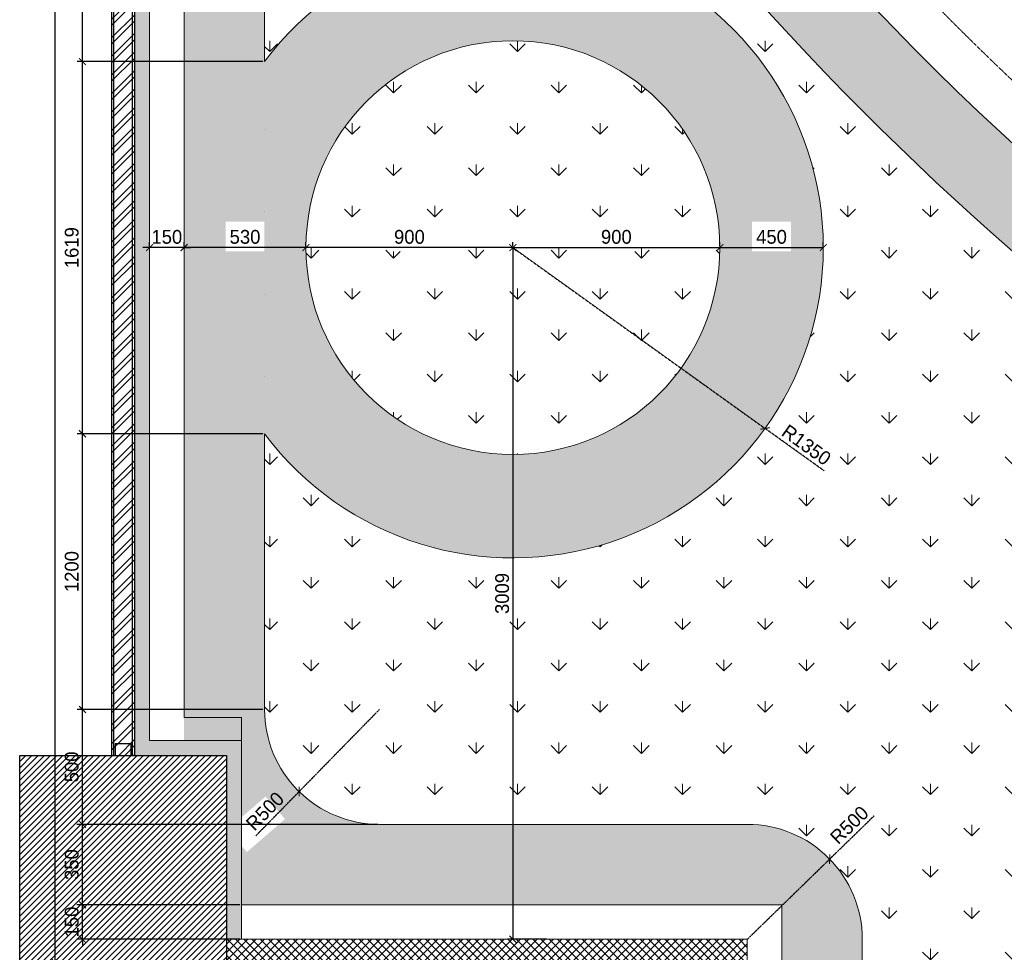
# Model space of a CAD drawing. Header units: millimetres. Extents: x 325 to 233617, y -9828 to 20555.
# Tile 35 of 45: x 181751 to 186033, y 10809 to 14867. Entities that reach past the tile are written whole.
import ezdxf

# ---------------------------------------------------------------- set-up
doc = ezdxf.new("R2010")
doc.units = ezdxf.units.MM
doc.header["$LTSCALE"] = 2.5
doc.linetypes.add('( Hidden )', pattern=[0.375, 0.25, -0.125])
doc.linetypes.add('HIDDEN', pattern=[0.375, 0.25, -0.125])
for name, color, linetype, lineweight in [('Dimension', 40, 'Continuous', 0), ('ELEVATION 1', 143, 'Continuous', 18), ('HATCH', 252, 'Continuous', 9), ('HATCH LIGHT', 250, 'Continuous', 0), ('HATCH MEDIUM', 251, 'Continuous', 5), ('WALL', 132, 'Continuous', 25)]:
    doc.layers.add(name, color=color, linetype=linetype, lineweight=lineweight)
doc.styles.get("Standard").update_dxf_attribs({"font": 'GOTHIC.TTF'})
doc.dimstyles.new('AJKD_30', dxfattribs={"dimscale": 30, "dimtxt": 2, "dimasz": 1, "dimexe": 0.8, "dimexo": 0.8, "dimgap": 0.5, "dimtad": 1, "dimdec": 0, "dimzin": 0, "dimdsep": 46, "dimtxsty": 'Standard', "dimblk": 'ARCHTICK', "dimcen": 0.125, "dimclrd": 251, "dimclre": 251, "dimclrt": 42, "dimadec": 0, "dimazin": 0, "dimtfac": 1, "dimtdec": 0, "dimtix": 1, "dimtmove": 0, "dimatfit": 3, "dimfxl": 0, "dimtolj": 1, "dimtzin": 0, "dimarcsym": 0})

# ---------------------------------------------------------------- blocks, each defined once
blk = doc.blocks.new('*U|REF|REF|REF|REF|REF|REF82')
for points in [[(0, 0), (7713.3, 0), (7713.3, -10), (0, -10)], [(0, -100), (7713.3, -100), (7713.3, -90), (0, -90)]]:
    blk.add_lwpolyline(points, close=True)
at = {"color": 8}
blk.add_lwpolyline([(7663.3, -15), (7713.3, -15), (7713.3, -85), (7663.3, -85)], close=True, dxfattribs=at)
blk = doc.blocks.new('_ArchTick')
at = {"color": 0, "linetype": 'ByBlock', "const_width": 0.15}
blk.add_lwpolyline([(-0.5, -0.5), (0.5, 0.5)], dxfattribs=at)
blk = doc.blocks.new('*D136')
at = {"layer": 'Defpoints', "color": 0}
for p in [(182023.6, 11015.7), (182715.6, 11015.7), (182715.6, 10865.7)]:
    blk.add_point(p, dxfattribs=at)
at = {"layer": 'Dimension', "color": 251, "linetype": 'HIDDEN', "lineweight": -2}
for p, q in [((182709.6, 11015.7), (181999.6, 11015.7)), ((182709.6, 10865.7), (181999.6, 10865.7))]:
    blk.add_line(p, q, dxfattribs=at)
at = {"layer": 'Dimension', "color": 251, "lineweight": -2}
for p, q in [((182023.6, 11015.7), (182023.6, 11045.7)), ((182023.6, 10865.7), (182023.6, 11015.7)), ((182023.6, 10865.7), (182023.6, 10835.7))]:
    blk.add_line(p, q, dxfattribs=at)
at = {"layer": 'Dimension', "color": 251, "lineweight": -2, "xscale": 30, "yscale": 30, "zscale": 30}
for p, rotation in [((182023.6, 11015.7), 270), ((182023.6, 10865.7), 90)]:
    blk.add_blockref('_ArchTick', p, dxfattribs=dict(at, rotation=rotation))
at = {"layer": 'Dimension', "color": 42, "insert": (181977.1, 10940.7), "char_height": 60, "attachment_point": 5, "rotation": 90}
blk.add_mtext('\\A1;150', dxfattribs=at)
blk = doc.blocks.new('*D137')
at = {"layer": 'Defpoints', "color": 0}
for p in [(182023.6, 11365.7), (183315.6, 11365.7), (182715.6, 11015.7)]:
    blk.add_point(p, dxfattribs=at)
at = {"layer": 'Dimension', "color": 251, "linetype": 'HIDDEN', "lineweight": -2}
for p, q in [((183309.6, 11365.7), (181999.6, 11365.7)), ((182709.6, 11015.7), (181999.6, 11015.7))]:
    blk.add_line(p, q, dxfattribs=at)
at = {"layer": 'Dimension', "color": 251, "lineweight": -2}
blk.add_line((182023.6, 11015.7), (182023.6, 11365.7), dxfattribs=at)
at = {"layer": 'Dimension', "color": 251, "lineweight": -2, "xscale": 30, "yscale": 30, "zscale": 30}
for p, rotation in [((182023.6, 11365.7), 90), ((182023.6, 11015.7), 270)]:
    blk.add_blockref('_ArchTick', p, dxfattribs=dict(at, rotation=rotation))
at = {"layer": 'Dimension', "color": 42, "insert": (181977.1, 11190.7), "char_height": 60, "attachment_point": 5, "rotation": 90}
blk.add_mtext('\\A1;350', dxfattribs=at)
blk = doc.blocks.new('*D138')
at = {"layer": 'Defpoints', "color": 0}
for p in [(182023.6, 11865.7), (182815.6, 11865.7), (183315.6, 11365.7)]:
    blk.add_point(p, dxfattribs=at)
at = {"layer": 'Dimension', "color": 251, "linetype": 'HIDDEN', "lineweight": -2}
for p, q in [((182809.6, 11865.7), (181999.6, 11865.7)), ((183309.6, 11365.7), (181999.6, 11365.7))]:
    blk.add_line(p, q, dxfattribs=at)
at = {"layer": 'Dimension', "color": 251, "lineweight": -2}
blk.add_line((182023.6, 11365.7), (182023.6, 11865.7), dxfattribs=at)
at = {"layer": 'Dimension', "color": 251, "lineweight": -2, "xscale": 30, "yscale": 30, "zscale": 30}
for p, rotation in [((182023.6, 11865.7), 90), ((182023.6, 11365.7), 270)]:
    blk.add_blockref('_ArchTick', p, dxfattribs=dict(at, rotation=rotation))
at = {"layer": 'Dimension', "color": 42, "insert": (181977.1, 11615.7), "char_height": 60, "attachment_point": 5, "rotation": 90}
blk.add_mtext('\\A1;500', dxfattribs=at)
blk = doc.blocks.new('*D139')
at = {"layer": 'Defpoints', "color": 0}
for p in [(182023.6, 13065.2), (182815.6, 13065.2), (182815.6, 11865.7)]:
    blk.add_point(p, dxfattribs=at)
at = {"layer": 'Dimension', "color": 251, "linetype": 'HIDDEN', "lineweight": -2}
for p, q in [((182809.6, 13065.2), (181999.6, 13065.2)), ((182809.6, 11865.7), (181999.6, 11865.7))]:
    blk.add_line(p, q, dxfattribs=at)
at = {"layer": 'Dimension', "color": 251, "lineweight": -2}
blk.add_line((182023.6, 11865.7), (182023.6, 13065.2), dxfattribs=at)
at = {"layer": 'Dimension', "color": 251, "lineweight": -2, "xscale": 30, "yscale": 30, "zscale": 30}
for p, rotation in [((182023.6, 13065.2), 90), ((182023.6, 11865.7), 270)]:
    blk.add_blockref('_ArchTick', p, dxfattribs=dict(at, rotation=rotation))
at = {"layer": 'Dimension', "color": 42, "insert": (181977.1, 12465.5), "char_height": 60, "attachment_point": 5, "rotation": 90}
blk.add_mtext('\\A1;1200', dxfattribs=at)
blk = doc.blocks.new('*D140')
at = {"layer": 'Defpoints', "color": 0}
for p in [(182023.6, 14684.7), (182815.6, 14684.7), (182815.6, 13065.2)]:
    blk.add_point(p, dxfattribs=at)
at = {"layer": 'Dimension', "color": 251, "linetype": 'HIDDEN', "lineweight": -2}
for p, q in [((182809.6, 14684.7), (181999.6, 14684.7)), ((182809.6, 13065.2), (181999.6, 13065.2))]:
    blk.add_line(p, q, dxfattribs=at)
at = {"layer": 'Dimension', "color": 251, "lineweight": -2}
blk.add_line((182023.6, 13065.2), (182023.6, 14684.7), dxfattribs=at)
at = {"layer": 'Dimension', "color": 251, "lineweight": -2, "xscale": 30, "yscale": 30, "zscale": 30}
for p, rotation in [((182023.6, 14684.7), 90), ((182023.6, 13065.2), 270)]:
    blk.add_blockref('_ArchTick', p, dxfattribs=dict(at, rotation=rotation))
at = {"layer": 'Dimension', "color": 42, "insert": (181977.1, 13875), "char_height": 60, "attachment_point": 5, "rotation": 90}
blk.add_mtext('\\A1;1619', dxfattribs=at)
blk = doc.blocks.new('*D141')
at = {"layer": 'Defpoints', "color": 0}
for p in [(182023.6, 18274.3), (182815.6, 18274.3), (182815.6, 14684.7)]:
    blk.add_point(p, dxfattribs=at)
at = {"layer": 'Dimension', "color": 251, "linetype": 'HIDDEN', "lineweight": -2}
for p, q in [((182809.6, 18274.3), (181999.6, 18274.3)), ((182809.6, 14684.7), (181999.6, 14684.7))]:
    blk.add_line(p, q, dxfattribs=at)
at = {"layer": 'Dimension', "color": 251, "lineweight": -2}
blk.add_line((182023.6, 14684.7), (182023.6, 18274.3), dxfattribs=at)
at = {"layer": 'Dimension', "color": 251, "lineweight": -2, "xscale": 30, "yscale": 30, "zscale": 30}
for p, rotation in [((182023.6, 18274.3), 90), ((182023.6, 14684.7), 270)]:
    blk.add_blockref('_ArchTick', p, dxfattribs=dict(at, rotation=rotation))
at = {"layer": 'Dimension', "color": 42, "insert": (181977.1, 16479.5), "char_height": 60, "attachment_point": 5, "rotation": 90}
blk.add_mtext('\\A1;3590', dxfattribs=at)
blk = doc.blocks.new('*D143')
at = {"layer": 'Defpoints', "color": 0}
for p in [(181904.8, 19225.2), (182315.6, 19225.2), (182715.6, 10765.7)]:
    blk.add_point(p, dxfattribs=at)
at = {"layer": 'Dimension', "color": 251, "linetype": 'HIDDEN', "lineweight": -2}
for p, q in [((182309.6, 19225.2), (181880.8, 19225.2)), ((182709.6, 10765.7), (181880.8, 10765.7))]:
    blk.add_line(p, q, dxfattribs=at)
at = {"layer": 'Dimension', "color": 251, "lineweight": -2}
blk.add_line((181904.8, 10765.7), (181904.8, 19225.2), dxfattribs=at)
at = {"layer": 'Dimension', "color": 251, "lineweight": -2, "xscale": 30, "yscale": 30, "zscale": 30}
for p, rotation in [((181904.8, 19225.2), 90), ((181904.8, 10765.7), 270)]:
    blk.add_blockref('_ArchTick', p, dxfattribs=dict(at, rotation=rotation))
at = {"layer": 'Dimension', "color": 42, "insert": (181858.3, 14995.4), "char_height": 60, "attachment_point": 5, "rotation": 90}
blk.add_mtext('\\A1;8459', dxfattribs=at)
blk = doc.blocks.new('*D146')
at = {"layer": 'Defpoints', "color": 0}
for p in [(182995.8, 13875), (182995.8, 13875), (183895.8, 13875)]:
    blk.add_point(p, dxfattribs=at)
at = {"layer": 'Dimension', "color": 251, "linetype": 'HIDDEN', "lineweight": -2}
for p, q in [((182995.8, 13881), (182995.8, 13899)), ((183895.8, 13881), (183895.8, 13899))]:
    blk.add_line(p, q, dxfattribs=at)
at = {"layer": 'Dimension', "color": 251, "lineweight": -2}
blk.add_line((183895.8, 13875), (182995.8, 13875), dxfattribs=at)
at = {"layer": 'Dimension', "color": 251, "lineweight": -2, "xscale": 30, "yscale": 30, "zscale": 30, "rotation": 180}
blk.add_blockref('_ArchTick', (182995.8, 13875), dxfattribs=at)
at = {"layer": 'Dimension', "color": 251, "lineweight": -2, "xscale": 30, "yscale": 30, "zscale": 30}
blk.add_blockref('_ArchTick', (183895.8, 13875), dxfattribs=at)
at = {"layer": 'Dimension', "color": 42, "insert": (183445.8, 13921.5), "char_height": 60, "attachment_point": 5}
blk.add_mtext('\\A1;900', dxfattribs=at)
blk = doc.blocks.new('*D147')
at = {"layer": 'Defpoints', "color": 0}
for p in [(182465.6, 13875), (182465.6, 13875), (182995.8, 13875)]:
    blk.add_point(p, dxfattribs=at)
at = {"layer": 'Dimension', "color": 251, "linetype": 'HIDDEN', "lineweight": -2}
for p, q in [((182465.6, 13881), (182465.6, 13899)), ((182995.8, 13881), (182995.8, 13899))]:
    blk.add_line(p, q, dxfattribs=at)
at = {"layer": 'Dimension', "color": 251, "lineweight": -2}
blk.add_line((182995.8, 13875), (182465.6, 13875), dxfattribs=at)
at = {"layer": 'Dimension', "color": 251, "lineweight": -2, "xscale": 30, "yscale": 30, "zscale": 30, "rotation": 180}
blk.add_blockref('_ArchTick', (182465.6, 13875), dxfattribs=at)
at = {"layer": 'Dimension', "color": 251, "lineweight": -2, "xscale": 30, "yscale": 30, "zscale": 30}
blk.add_blockref('_ArchTick', (182995.8, 13875), dxfattribs=at)
at = {"layer": 'Dimension', "color": 42, "insert": (182730.7, 13921.5), "char_height": 60, "attachment_point": 5}
blk.add_mtext('\\A1;530', dxfattribs=at)
blk = doc.blocks.new('*D148')
at = {"layer": 'Defpoints', "color": 0}
for p in [(182315.6, 13875), (182315.6, 13875), (182465.6, 13875)]:
    blk.add_point(p, dxfattribs=at)
at = {"layer": 'Dimension', "color": 251, "linetype": 'HIDDEN', "lineweight": -2}
for p, q in [((182315.6, 13881), (182315.6, 13899)), ((182465.6, 13881), (182465.6, 13899))]:
    blk.add_line(p, q, dxfattribs=at)
at = {"layer": 'Dimension', "color": 251, "lineweight": -2}
for p, q in [((182315.6, 13875), (182285.6, 13875)), ((182465.6, 13875), (182315.6, 13875)), ((182465.6, 13875), (182495.6, 13875))]:
    blk.add_line(p, q, dxfattribs=at)
at = {"layer": 'Dimension', "color": 251, "lineweight": -2, "xscale": 30, "yscale": 30, "zscale": 30}
blk.add_blockref('_ArchTick', (182315.6, 13875), dxfattribs=at)
at = {"layer": 'Dimension', "color": 251, "lineweight": -2, "xscale": 30, "yscale": 30, "zscale": 30, "rotation": 180}
blk.add_blockref('_ArchTick', (182465.6, 13875), dxfattribs=at)
at = {"layer": 'Dimension', "color": 42, "insert": (182390.6, 13921.5), "char_height": 60, "attachment_point": 5}
blk.add_mtext('\\A1;150', dxfattribs=at)
blk = doc.blocks.new('*D149')
at = {"layer": 'Defpoints', "color": 0}
for p in [(183895.8, 13875), (184992.8, 13088.2)]:
    blk.add_point(p, dxfattribs=at)
at = {"layer": 'Dimension', "color": 251, "linetype": 'HIDDEN', "lineweight": -2}
for p in [(183895.8, 13875), (185249.2, 12904.3)]:
    blk.add_line(p, (184992.8, 13088.2), dxfattribs=at)
at = {"layer": 'Dimension', "color": 251, "lineweight": -2, "xscale": 30, "yscale": 30, "zscale": 30, "rotation": 144.3513723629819}
blk.add_blockref('_ArchTick', (184992.8, 13088.2), dxfattribs=at)
at = {"layer": 'Dimension', "color": 42, "insert": (185172.5, 13016.5), "char_height": 60, "attachment_point": 5, "rotation": 324.3514}
blk.add_mtext('\\A1;R1350', dxfattribs=at)
blk = doc.blocks.new('*D150')
at = {"layer": 'Defpoints', "color": 0}
for p in [(183895.8, 13875), (184795.8, 13875), (184795.8, 13875)]:
    blk.add_point(p, dxfattribs=at)
at = {"layer": 'Dimension', "color": 251, "linetype": 'HIDDEN', "lineweight": -2}
for p, q in [((183895.8, 13881), (183895.8, 13899)), ((184795.8, 13881), (184795.8, 13899))]:
    blk.add_line(p, q, dxfattribs=at)
at = {"layer": 'Dimension', "color": 251, "lineweight": -2}
blk.add_line((183895.8, 13875), (184795.8, 13875), dxfattribs=at)
at = {"layer": 'Dimension', "color": 251, "lineweight": -2, "xscale": 30, "yscale": 30, "zscale": 30, "rotation": 180}
blk.add_blockref('_ArchTick', (183895.8, 13875), dxfattribs=at)
at = {"layer": 'Dimension', "color": 251, "lineweight": -2, "xscale": 30, "yscale": 30, "zscale": 30}
blk.add_blockref('_ArchTick', (184795.8, 13875), dxfattribs=at)
at = {"layer": 'Dimension', "color": 42, "insert": (184345.8, 13921.5), "char_height": 60, "attachment_point": 5}
blk.add_mtext('\\A1;900', dxfattribs=at)
blk = doc.blocks.new('*D151')
at = {"layer": 'Defpoints', "color": 0}
for p in [(184795.8, 13875), (185245.8, 13875), (185245.8, 13875)]:
    blk.add_point(p, dxfattribs=at)
at = {"layer": 'Dimension', "color": 251, "linetype": 'HIDDEN', "lineweight": -2}
for p, q in [((184795.8, 13881), (184795.8, 13899)), ((185245.8, 13881), (185245.8, 13899))]:
    blk.add_line(p, q, dxfattribs=at)
at = {"layer": 'Dimension', "color": 251, "lineweight": -2}
blk.add_line((184795.8, 13875), (185245.8, 13875), dxfattribs=at)
at = {"layer": 'Dimension', "color": 251, "lineweight": -2, "xscale": 30, "yscale": 30, "zscale": 30, "rotation": 180}
blk.add_blockref('_ArchTick', (184795.8, 13875), dxfattribs=at)
at = {"layer": 'Dimension', "color": 251, "lineweight": -2, "xscale": 30, "yscale": 30, "zscale": 30}
blk.add_blockref('_ArchTick', (185245.8, 13875), dxfattribs=at)
at = {"layer": 'Dimension', "color": 42, "insert": (185020.8, 13921.5), "char_height": 60, "attachment_point": 5}
blk.add_mtext('\\A1;450', dxfattribs=at)
blk = doc.blocks.new('*D152')
at = {"layer": 'Defpoints', "color": 0}
for p in [(183895.8, 13875), (183895.8, 10865.7), (184048.9, 10865.7)]:
    blk.add_point(p, dxfattribs=at)
at = {"layer": 'Dimension', "color": 251, "lineweight": -2}
blk.add_line((183895.8, 13875), (183895.8, 10865.7), dxfattribs=at)
at = {"layer": 'Dimension', "color": 251, "linetype": 'HIDDEN', "lineweight": -2}
for p, q in [((183901.8, 13875), (183919.8, 13875)), ((184042.9, 10865.7), (183871.8, 10865.7))]:
    blk.add_line(p, q, dxfattribs=at)
at = {"layer": 'Dimension', "color": 251, "lineweight": -2, "xscale": 30, "yscale": 30, "zscale": 30}
for p, rotation in [((183895.8, 13875), 90), ((183895.8, 10865.7), 270)]:
    blk.add_blockref('_ArchTick', p, dxfattribs=dict(at, rotation=rotation))
at = {"layer": 'Dimension', "color": 42, "insert": (183849.3, 12370.3), "char_height": 60, "attachment_point": 5, "rotation": 90}
blk.add_mtext('\\A1;3009', dxfattribs=at)
blk = doc.blocks.new('*D344')
at = {"layer": 'Defpoints', "color": 0}
for p in [(183315.6, 11865.7), (182966, 11508.2)]:
    blk.add_point(p, dxfattribs=at)
at = {"layer": 'Dimension', "color": 251, "linetype": 'HIDDEN', "lineweight": -2}
for p in [(183315.6, 11865.7), (182777.7, 11315.7)]:
    blk.add_line(p, (182966, 11508.2), dxfattribs=at)
at = {"layer": 'Dimension', "color": 251, "lineweight": -2, "xscale": 30, "yscale": 30, "zscale": 30, "rotation": 45.63227923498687}
blk.add_blockref('_ArchTick', (182966, 11508.2), dxfattribs=at)
at = {"layer": 'Dimension', "color": 42, "insert": (182817.6, 11423.1), "char_height": 60, "attachment_point": 5, "rotation": 45.6323}
blk.add_mtext('\\A1;R500', dxfattribs=at)
blk = doc.blocks.new('*D345')
at = {"layer": 'Defpoints', "color": 0}
for p in [(185273.8, 11214.5), (184915.6, 10865.7)]:
    blk.add_point(p, dxfattribs=at)
at = {"layer": 'Dimension', "color": 251, "linetype": 'HIDDEN', "lineweight": -2}
for p in [(185466.7, 11402.4), (184915.6, 10865.7)]:
    blk.add_line(p, (185273.8, 11214.5), dxfattribs=at)
at = {"layer": 'Dimension', "color": 251, "lineweight": -2, "xscale": 30, "yscale": 30, "zscale": 30, "rotation": 224.2444221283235}
blk.add_blockref('_ArchTick', (185273.8, 11214.5), dxfattribs=at)
at = {"layer": 'Dimension', "color": 42, "insert": (185359.3, 11362.7), "char_height": 60, "attachment_point": 5, "rotation": 44.2444}
blk.add_mtext('\\A1;R500', dxfattribs=at)

msp = doc.modelspace()

# ---------------------------------------------------------------- hatches: boundary and pattern name
at = {"layer": 'HATCH LIGHT'}
h = msp.add_hatch(dxfattribs=at)
h.set_pattern_fill('ANSI32', color=256, scale=6)
h.set_pattern_definition([(45, (43301.216, 0), (-40.411153, 40.411153), []), (45, (43328.156, 0), (-40.411153, 40.411153), [])])
h.paths.add_polyline_path([(182250.6, 19379), (182150.6, 19379), (182150.6, 11665.7), (182250.6, 11665.7)])
h = msp.add_hatch(dxfattribs=at)
h.set_pattern_fill('ANSI36', color=256, scale=7)
h.set_pattern_definition([(45, (43301.216, 0), (11.786586, 43.2174826), [55.5625, -11.1125, 0, -11.1125])])
h.paths.add_polyline_path([(182315.6, 19225.2), (183022.7, 19225.2), (183021.4, 19228.9), (182971.2, 19379), (182250.6, 19379), (182250.6, 11665.7), (182650.6, 11665.7), (182650.6, 10865.7), (182715.6, 10865.7), (182715.6, 11730.7), (182315.6, 11730.7)])
h = msp.add_hatch(dxfattribs=at)
h.set_pattern_fill('FLEX', color=256, scale=10)
edge = h.paths.add_edge_path()
edge.add_arc((194367.3, 23380.6), 12280, 199.77899, 238.75559, ccw=False)
edge.add_line((182811.8, 19225.2), (182465.6, 19225.2))
edge.add_line((182465.6, 19225.2), (182465.6, 11730.7))
edge.add_line((182465.6, 11730.7), (182715.6, 11730.7))
edge.add_line((182715.6, 11730.7), (182715.6, 11015.7))
edge.add_line((182715.6, 11015.7), (185065.6, 11015.7))
edge.add_line((185065.6, 11015.7), (185065.6, 6180.7))
edge.add_line((185065.6, 6180.7), (187997.8, 6180.7))
edge.add_line((187997.8, 6180.7), (187997.8, 12881.7))
edge = h.paths.add_edge_path(flags=16)
edge.add_arc((187147.8, 8780.7), 500, 270, 360, ccw=False)
edge.add_line((187147.8, 8280.7), (185915.6, 8280.7))
edge.add_arc((185915.6, 8780.7), 500, 180, 270, ccw=False)
edge.add_line((185415.6, 8780.7), (185415.6, 10865.7))
edge.add_arc((184915.6, 10865.7), 500, 0, 90)
edge.add_line((184915.6, 11365.7), (183315.6, 11365.7))
edge.add_arc((183315.6, 11865.7), 500, 180, 270, ccw=False)
edge.add_line((182815.6, 11865.7), (182815.6, 13065.2))
edge.add_arc((183895.8, 13875), 1350, 216.8556, 503.1444)
edge.add_line((182815.6, 14684.7), (182815.6, 18274.3))
edge.add_arc((194367.3, 23380.6), 12630, 203.8474, 236.64343)
edge.add_arc((187147.8, 12413.6), 500, 0, 56.6434, ccw=False)
edge.add_line((187647.8, 12413.6), (187647.8, 8780.7))
edge = h.paths.add_edge_path(flags=16)
edge.add_arc((183895.8, 13875), 900, 0, 360)
h.paths.add_polyline_path([(183360.7, 13858.8), (183529.5, 13858.8), (183529.5, 13988.4), (183360.7, 13988.4)], flags=0)
h.paths.add_polyline_path([(182645.9, 13858.8), (182814.8, 13858.8), (182814.8, 13988.4), (182645.9, 13988.4)], flags=16)
h.paths.add_polyline_path([(185026, 13044.5), (185242, 12889.6), (185317.5, 12994.8), (185101.5, 13149.8)], flags=0)
h.paths.add_polyline_path([(184260.7, 13858.8), (184429.5, 13858.8), (184429.5, 13988.4), (184260.7, 13988.4)], flags=0)
h.paths.add_polyline_path([(184936.6, 13858.8), (185105.5, 13858.8), (185105.5, 13988.4), (184936.6, 13988.4)], flags=16)
h.paths.add_polyline_path([(183911.9, 12213.9), (183911.9, 12429.1), (183782.4, 12429.1), (183782.4, 12213.9)], flags=0)
h.paths.add_polyline_path([(184297.6, 15907.8), (184433.4, 16008.3), (184356.3, 16112.4), (184220.6, 16011.9)], flags=16)
h.paths.add_polyline_path([(187523.4, 8387.2), (187698.4, 8220), (187787.3, 8314.2), (187612.2, 8481.4)], flags=16)
h.paths.add_polyline_path([(185409.8, 8185.2), (185556.1, 8350.4), (185459.6, 8436.7), (185313.2, 8271.5)], flags=16)
h.paths.add_polyline_path([(187649.4, 12645.4), (187846, 12743.3), (187788.3, 12859.2), (187591.7, 12761.3)], flags=16)
h.paths.add_polyline_path([(185400.6, 11219.7), (185605.8, 11423.3), (185514.9, 11515.6), (185309.7, 11312.1)], flags=0)
h.paths.add_polyline_path([(182738.7, 11245.1), (182904.7, 11388.8), (182820, 11486.7), (182653.9, 11343)], flags=16)
h.paths.add_polyline_path([(185156, 9042.6), (185324.9, 9042.6), (185324.9, 9172.2), (185156, 9172.2)], flags=16)
h.paths.add_polyline_path([(186424.4, 9042.6), (186639.6, 9042.6), (186639.6, 9172.2), (186424.4, 9172.2)], flags=0)
h.paths.add_polyline_path([(187738.2, 9042.6), (187907.1, 9042.6), (187907.1, 9172.2), (187738.2, 9172.2)], flags=16)
h = msp.add_hatch(dxfattribs=at)
h.set_pattern_fill('GRASS', color=256, scale=10)
edge = h.paths.add_edge_path()
edge.add_arc((187147.8, 12413.6), 500, 360, 416.6434)
edge.add_arc((194367.3, 23380.6), 12630, 203.8474, 236.64343, ccw=False)
edge.add_line((182815.6, 18274.3), (182815.6, 14684.7))
edge.add_arc((183895.8, 13875), 1350, -143.1444, 143.1444, ccw=False)
edge.add_line((182815.6, 13065.2), (182815.6, 11865.7))
edge.add_arc((183315.6, 11865.7), 500, 180, 270)
edge.add_line((183315.6, 11365.7), (184915.6, 11365.7))
edge.add_arc((184915.6, 10865.7), 500, 0, 90, ccw=False)
edge.add_line((185415.6, 10865.7), (185415.6, 8780.7))
edge.add_arc((185915.6, 8780.7), 500, 180, 270)
edge.add_line((185915.6, 8280.7), (187147.8, 8280.7))
edge.add_arc((187147.8, 8780.7), 500, 270, 360)
edge.add_line((187647.8, 8780.7), (187647.8, 12413.6))
edge = h.paths.add_edge_path(flags=17)
edge.add_arc((183895.8, 13875), 900, 0, 360)
h.paths.add_polyline_path([(183360.7, 13858.8), (183529.5, 13858.8), (183529.5, 13988.4), (183360.7, 13988.4)], flags=16)
h.paths.add_polyline_path([(184260.7, 13858.8), (184429.5, 13858.8), (184429.5, 13988.4), (184260.7, 13988.4)], flags=16)
h = msp.add_hatch(dxfattribs=at)
h.set_pattern_fill('ANSI31', color=256, scale=6)
h.set_pattern_definition([(45, (43301.216, 0), (-13.4703842, 13.4703842), [])])
h.paths.add_polyline_path([(182650.6, 11665.7), (181750.6, 11665.7), (181750.6, 10765.7), (182650.6, 10765.7)])
h = msp.add_hatch(dxfattribs=at)
h.set_pattern_fill('ANSI37', color=256, scale=8)
h.set_pattern_definition([(45, (139377.583, 7515.665), (-17.960512, 17.960512), []), (135, (139377.583, 7515.665), (-17.960512, -17.960512), [])])
h.paths.add_polyline_path([(184915.6, 10865.7), (182650.6, 10865.7), (182650.6, 10765.7), (183315.6, 10765.7), (184815.6, 10765.7), (184915.6, 10765.7)])
h.paths.add_polyline_path([(184915.6, 7965.7), (184815.6, 7965.7), (184815.6, 5965.7), (184915.6, 5965.7)])
h.paths.add_polyline_path([(184815.6, 6030.7), (183765.6, 6030.7), (183766.3, 5965.7), (184815.6, 5965.7)])
h.paths.add_polyline_path([(183765.6, 6857.1), (183765.6, 6964.4), (183665.6, 6964.4), (183665.6, 6815.7), (183665.6, 6030.7), (182315.6, 6030.7), (182315.6, 7500.7), (183065.6, 7500.7), (183215.6, 7500.7), (183215.6, 7600.7), (183107, 7600.7), (182315.6, 7600.7), (182315.6, 10665.7), (182250.6, 10665.7), (182250.6, 5965.7), (183766.3, 5965.7), (183765.6, 6030.7)])
h.paths.add_polyline_path([(184815.6, 10765.7), (184815.6, 8865.7), (184915.6, 8865.7), (184915.6, 10765.7)])
h.paths.add_polyline_path([(182315.6, 10665.7), (182315.6, 10765.7), (182250.6, 10765.7), (182250.6, 10665.7)])

# ---------------------------------------------------------------- linework, layer by layer
at = {"layer": 'ELEVATION 1'}
for p, q in [((182315.6, 11730.7), (182315.6, 19225.2)), ((182715.6, 10865.7), (182715.6, 11830.7)), ((182315.6, 11730.7), (182715.6, 11730.7)), ((182650.6, 10865.7), (184915.6, 10865.7)), ((184915.6, 10865.7), (184915.6, 8865.7))]:
    msp.add_line(p, q, dxfattribs=at)
at = {"layer": 'HATCH'}
for p, q in [((182465.6, 11830.7), (182465.6, 19225.2)), ((182715.6, 11830.7), (182465.6, 11830.7)), ((182715.6, 11080.7), (182715.6, 11830.7))]:
    msp.add_line(p, q, dxfattribs=at)
msp.add_lwpolyline([(182811.8, 19225.2, 0.171727), (187997.8, 12881.7), (187997.8, 6180.7), (185065.6, 6180.7), (185065.6, 11015.7), (182715.6, 11015.7)], format="xyb", dxfattribs=at)
msp.add_lwpolyline([(182815.6, 14684.7), (182815.6, 18274.3, 0.144085), (187422.7, 12831.2, -0.252312), (187647.8, 12413.6), (187647.8, 8780.7, -0.414214), (187147.8, 8280.7), (185915.6, 8280.7, -0.414214), (185415.6, 8780.7), (185415.6, 10865.7, 0.414214), (184915.6, 11365.7), (183315.6, 11365.7, -0.414214), (182815.6, 11865.7), (182815.6, 13065.2, 3.001245)], format="xyb", close=True, dxfattribs=at)
msp.add_circle((183895.8, 13875), 900, dxfattribs=at)
at = {"layer": 'HATCH MEDIUM', "linetype": '( Hidden )'}
msp.add_lwpolyline([(183005.5, 20555, 0.012104), (183156.2, 20008), (183378.3, 19344.1, 0.171223), (188354.4, 13338.1), (188965.4, 12996.4, 0.03154), (190316.1, 12398.1)], format="xyb", dxfattribs=at)
at = {"layer": 'HATCH MEDIUM', "linetype": '( Hidden )', "ltscale": 2}
msp.add_lwpolyline([(182641.6, 20464.2, 0.012221), (182798.8, 19894.3), (183024.4, 19219.9, 0.171463), (188166.5, 13013.5), (188787.2, 12666.4, 0.031656), (190186.2, 12046.4, 0.031656)], format="xyb", dxfattribs=at)
at = {"layer": 'WALL'}
msp.add_lwpolyline([(181750.6, 11665.7), (182650.6, 11665.7), (182650.6, 10765.7), (181750.6, 10765.7)], close=True, dxfattribs=at)

# ---------------------------------------------------------------- block references
at = {"layer": 'WALL', "xscale": -1, "rotation": 90}
msp.add_blockref('*U|REF|REF|REF|REF|REF|REF82', (182150.6, 19379), dxfattribs=at)

# ---------------------------------------------------------------- dimensions: what is measured, and where the dimension line sits
at = {"layer": 'Dimension'}
for base, p1, p2, override, picture, middle in [((181904.7704, 19225.1544), (182715.588, 10765.6648), (182315.588, 19225.1544), {"dimexo": 0.2, "dimfxl": 10}, '*D143', (181858.2612, 14995.4096)), ((182023.6, 18274.3), (182815.6, 14684.7), (182815.6, 18274.3), {"dimexo": 0.2, "dimtmove": 1, "dimfxl": 10}, '*D141', (181977.1, 16479.5)), ((182023.617, 14684.71), (182815.588, 13065.2475), (182815.588, 14684.71), {"dimexo": 0.2, "dimtmove": 1, "dimfxl": 10}, '*D140', (181977.1079, 13874.9787)), ((183895.8, 10865.7), (183895.8, 13875), (184048.9, 10865.7), {"dimexo": 0.2, "dimfxl": 10}, '*D152', (183849.3, 12370.3)), ((182023.617, 13065.2475), (182815.588, 11865.6648), (182815.588, 13065.2475), {"dimexo": 0.2, "dimtmove": 1, "dimfxl": 10}, '*D139', (181977.1079, 12465.4562)), ((182023.6, 11865.7), (183315.6, 11365.7), (182815.6, 11865.7), {"dimexo": 0.2, "dimtmove": 1, "dimfxl": 10}, '*D138', (181977.1, 11615.7)), ((182023.6, 11365.7), (182715.6, 11015.7), (183315.6, 11365.7), {"dimexo": 0.2, "dimtmove": 1, "dimfxl": 10}, '*D137', (181977.1, 11190.7)), ((182023.6, 11015.7), (182715.6, 10865.7), (182715.6, 11015.7), {"dimexo": 0.2, "dimfxl": 10}, '*D136', (181977.1, 10940.7))]:
    dim = msp.add_linear_dim(base=base, p1=p1, p2=p2, angle=90, dimstyle='AJKD_30', override=override, dxfattribs=at)
    dim.commit()
    dim.dimension.update_dxf_attribs({"geometry": picture, "text_midpoint": middle})
for base, p1, p2, picture, middle in [((182315.6, 13875), (182465.6, 13875), (182315.6, 13875), '*D148', (182390.6, 13921.5)), ((182465.6, 13875), (182995.8, 13875), (182465.6, 13875), '*D147', (182730.7, 13921.5)), ((182995.8, 13875), (183895.8, 13875), (182995.8, 13875), '*D146', (183445.8, 13921.5)), ((184795.8, 13875), (183895.8, 13875), (184795.8, 13875), '*D150', (184345.8, 13921.5)), ((185245.8, 13875), (184795.8, 13875), (185245.8, 13875), '*D151', (185020.8, 13921.5))]:
    dim = msp.add_linear_dim(base=base, p1=p1, p2=p2, dimstyle='AJKD_30', override={"dimexo": 0.2, "dimfxl": 10}, dxfattribs=at)
    dim.commit()
    dim.dimension.update_dxf_attribs({"geometry": picture, "text_midpoint": middle})
for center, mpoint, override, picture, middle in [((183895.8, 13875), (184992.8, 13088.2), {"dimexo": 0.2, "dimfxl": 10}, '*D149', (185172.5, 13016.5)), ((183315.6, 11865.7), (182966, 11508.2), {"dimexo": 0.2, "dimfxl": 10, "dimfxlon": 1}, '*D344', (182817.6, 11423.1)), ((184915.6, 10865.7), (185273.8, 11214.5), {"dimexo": 0.2, "dimfxl": 10, "dimfxlon": 1}, '*D345', (185359.3, 11362.7))]:
    dim = msp.add_radius_dim(center=center, mpoint=mpoint, dimstyle='AJKD_30', override=override, dxfattribs=at)
    dim.commit()
    dim.dimension.update_dxf_attribs({"geometry": picture, "text_midpoint": middle})

doc.saveas('drawing.dxf')
